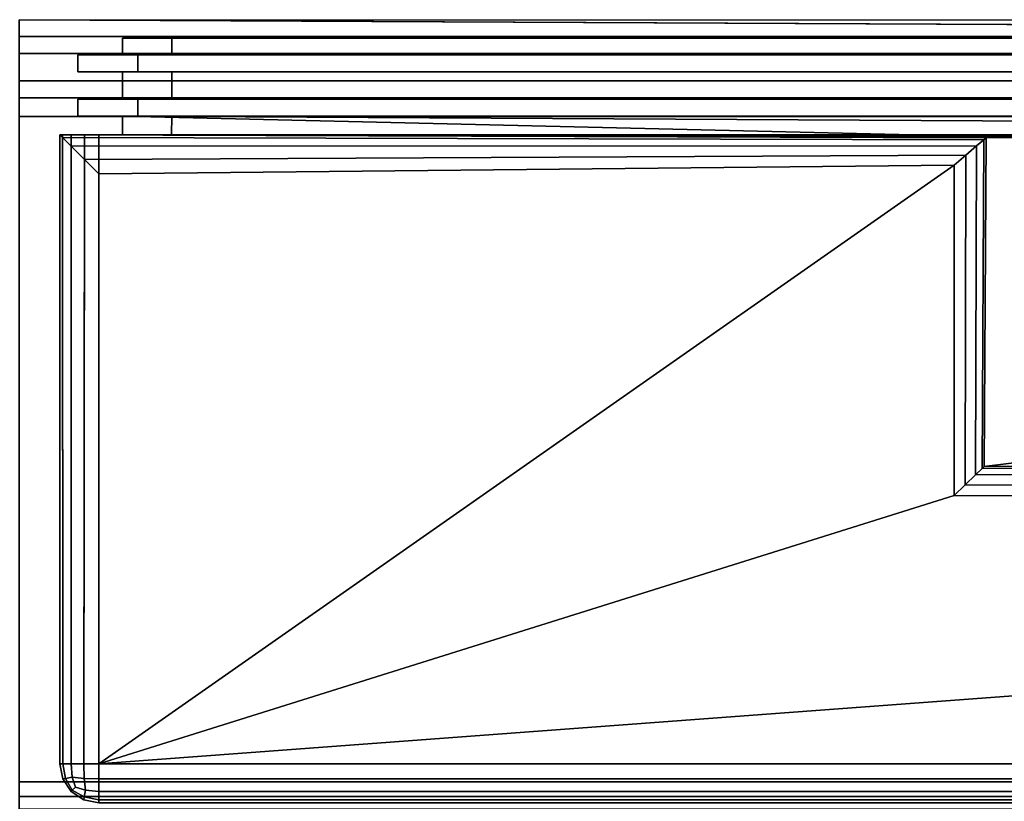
# Model space of a CAD drawing. Extents: x -17.9 to 17.9, y -15.4 to 14.9.
# Tile 7 of 9: x 0 to 4.8, y -13.2 to -9.4. Entities that reach past the tile are written whole.
import ezdxf

# ---------------------------------------------------------------- set-up
doc = ezdxf.new("R2010")
doc.units = 0
doc.linetypes.add('SOLIDLINE', pattern=[0])
doc.layers.add('BSH_B36CT80SNB_SYMBOL___Doors', color=7, linetype='SOLIDLINE')
doc.layers.add('BSH_B36CT80SNB_SYMBOL___Drawer', color=7, linetype='SOLIDLINE')

msp = doc.modelspace()

# ---------------------------------------------------------------- linework, layer by layer
at = {"layer": 'BSH_B36CT80SNB_SYMBOL___Doors', "color": 7}
for points in [[(17.3717, -9.45344, 27.704), (0.74753, -9.4535, 27.7039), (0.504996, -9.4535, 69.2829), (17.3717, -9.4535, 69.2829)], [(0.504996, -9.53612, 69.2829), (17.3717, -9.53612, 69.2829), (17.3717, -9.4535, 69.2829), (0.504996, -9.4535, 69.2829)], [(0.504996, -9.53612, 69.2829), (0.504996, -9.4535, 69.2829), (0.74753, -9.4535, 27.7039), (0.747359, -9.53612, 27.7039)], [(0.747359, -9.53612, 27.7039), (0.74753, -9.4535, 27.7039), (17.3717, -9.45344, 27.704), (17.3717, -9.53612, 27.704)], [(17.2963, -9.53612, 27.7793), (17.2963, -9.61909, 27.7793), (0.287151, -9.61917, 27.7793), (0.287323, -9.5362, 27.7793)], [(0.287323, -9.5362, 27.7793), (0.287151, -9.61917, 27.7793), (0.580349, -9.61917, 69.2075), (0.580349, -9.5362, 69.2075)], [(17.3717, -9.53612, 27.704), (17.2963, -9.53612, 27.7793), (0.287323, -9.5362, 27.7793), (0.747359, -9.53612, 27.7039)], [(0.747359, -9.53612, 27.7039), (0.287323, -9.5362, 27.7793), (0.53928, -9.53616, 63.4012)], [(0.504996, -9.53612, 69.2829), (0.580349, -9.5362, 69.2075), (17.2963, -9.53612, 69.2075), (17.3717, -9.53612, 69.2829)], [(0.580349, -9.5362, 69.2075), (0.53928, -9.53616, 63.4012), (0.504996, -9.53612, 69.2829)], [(0.580349, -9.5362, 69.2075), (0.580349, -9.61917, 69.2075), (17.2963, -9.61909, 69.2075), (17.2963, -9.53612, 69.2075)], [(0.747187, -9.61909, 27.7039), (0.287151, -9.61917, 27.7793), (17.2963, -9.61909, 27.7793), (17.3717, -9.61909, 27.704)], [(0.747187, -9.61909, 27.7039), (0.539256, -9.61913, 63.4012), (0.287151, -9.61917, 27.7793)], [(17.3717, -9.75315, 69.2829), (17.3717, -9.61909, 69.2829), (0.504996, -9.61909, 69.2829), (0.504996, -9.75315, 69.2829)], [(0.504996, -9.75315, 69.2829), (0.504996, -9.61909, 69.2829), (0.747187, -9.61909, 27.7039), (0.746909, -9.75315, 27.7039)], [(17.3717, -9.61909, 69.2829), (17.2963, -9.61909, 69.2075), (0.580349, -9.61917, 69.2075), (0.504996, -9.61909, 69.2829)], [(0.580349, -9.61917, 69.2075), (0.504996, -9.61909, 69.2829), (0.539256, -9.61913, 63.4012)], [(0.746909, -9.75315, 27.7039), (0.747187, -9.61909, 27.7039), (17.3717, -9.61909, 27.704), (17.3717, -9.75315, 27.704)], [(0.286702, -9.8362, 27.7793), (0.286874, -9.75323, 27.7793), (17.2963, -9.75315, 27.7793), (17.2963, -9.83612, 27.7793)], [(0.580348, -9.8362, 69.2075), (0.580348, -9.75323, 69.2075), (0.286874, -9.75323, 27.7793), (0.286702, -9.8362, 27.7793)], [(17.3717, -9.75315, 27.704), (17.2963, -9.75315, 27.7793), (0.286874, -9.75323, 27.7793), (0.746909, -9.75315, 27.7039)], [(0.746909, -9.75315, 27.7039), (0.286874, -9.75323, 27.7793), (0.539217, -9.75319, 63.4012)], [(0.504996, -9.75315, 69.2829), (0.580348, -9.75323, 69.2075), (17.2963, -9.75315, 69.2075), (17.3717, -9.75315, 69.2829)], [(0.580348, -9.75323, 69.2075), (0.539217, -9.75319, 63.4012), (0.504996, -9.75315, 69.2829)], [(0.580348, -9.75323, 69.2075), (0.580348, -9.8362, 69.2075), (17.2963, -9.83612, 69.2075), (17.2963, -9.75315, 69.2075)], [(0.746737, -9.83612, 27.7039), (0.286702, -9.8362, 27.7793), (17.2963, -9.83612, 27.7793), (17.3717, -9.83612, 27.704)], [(0.746737, -9.83612, 27.7039), (0.539192, -9.83616, 63.4012), (0.286702, -9.8362, 27.7793)], [(0.746737, -9.83612, 27.7039), (0.746547, -9.92775, 27.704), (0.504996, -9.92775, 69.2829), (0.504996, -9.83612, 69.2829)], [(17.3717, -9.83612, 69.2829), (17.2963, -9.83612, 69.2075), (0.580348, -9.8362, 69.2075), (0.504996, -9.83612, 69.2829)], [(0.580348, -9.8362, 69.2075), (0.504996, -9.83612, 69.2829), (0.539192, -9.83616, 63.4012)], [(0.504996, -9.83612, 69.2829), (0.504996, -9.92775, 69.2829), (4.72735, -9.93687, 69.2829)], [(0.504996, -9.83612, 69.2829), (4.72735, -9.93687, 69.2829), (17.3717, -9.92775, 69.2829)], [(0.504996, -9.83612, 69.2829), (17.3717, -9.92775, 69.2829), (17.3717, -9.83612, 69.2829)], [(17.3717, -9.83612, 27.704), (17.3717, -9.92775, 27.704), (0.746547, -9.92775, 27.704), (0.746737, -9.83612, 27.7039)], [(4.73963, -9.94326, 70.6139), (0.197884, -9.92775, 70.6139), (0.197884, -9.92775, 71.7093), (4.73963, -9.94326, 71.7093)], [(4.73963, -9.94326, 70.6139), (4.72735, -9.93687, 69.2829), (0.504996, -9.92775, 69.2829), (0.197884, -9.92775, 70.6139)], [(0.197884, -9.92775, 27.5728), (0.211312, -9.92775, 27.5024), (0.212442, -13.0124, 27.4997), (0.197884, -13.0124, 27.5728)], [(0.197884, -13.0124, 71.7093), (0.212442, -13.0124, 71.7825), (0.211312, -9.94117, 71.7797), (0.197884, -9.92775, 71.7093)], [(0.197884, -9.92775, 71.7093), (0.211312, -9.94117, 71.7797), (4.72861, -9.95266, 71.7797), (4.73963, -9.94326, 71.7093)], [(0.197884, -13.0124, 71.7093), (0.197884, -9.92775, 71.7093), (0.197884, -9.92775, 70.6139)], [(0.197884, -13.0124, 71.7093), (0.197884, -9.92775, 70.6139), (0.197884, -9.92775, 27.5728)], [(0.197884, -13.0124, 71.7093), (0.197884, -9.92775, 27.5728), (0.197884, -13.0124, 27.5728)], [(0.318736, -9.92775, 27.395), (0.211312, -9.92775, 27.5024), (0.197884, -9.92775, 27.5728)], [(0.318736, -9.92775, 27.395), (0.197884, -9.92775, 27.5728), (0.362779, -9.92775, 27.4785)], [(0.197884, -9.92775, 70.6139), (0.504996, -9.92775, 69.2829), (0.746547, -9.92775, 27.704)], [(0.197884, -9.92775, 70.6139), (0.746547, -9.92775, 27.704), (0.362779, -9.92775, 27.4785)], [(0.197884, -9.92775, 70.6139), (0.362779, -9.92775, 27.4785), (0.197884, -9.92775, 27.5728)], [(0.211312, -9.92775, 27.5024), (0.2539, -9.92775, 27.4376), (0.2539, -13.0124, 27.4376), (0.212442, -13.0124, 27.4997)], [(0.318736, -9.92775, 27.395), (0.2539, -9.92775, 27.4376), (0.211312, -9.92775, 27.5024)], [(0.211312, -9.94117, 71.7797), (0.2539, -9.98376, 71.8446), (4.69366, -9.98249, 71.8446), (4.72861, -9.95266, 71.7797)], [(0.212442, -13.0124, 71.7825), (0.2539, -13.0124, 71.8446), (0.2539, -9.98376, 71.8446), (0.211312, -9.94117, 71.7797)], [(0.2539, -9.92775, 27.4376), (0.318736, -9.92775, 27.395), (0.315946, -13.0124, 27.3961), (0.2539, -13.0124, 27.4376)], [(0.318736, -9.92775, 27.395), (0.389134, -9.92775, 27.3816), (0.389134, -13.0124, 27.3816), (0.315946, -13.0124, 27.3961)], [(0.318736, -9.92775, 27.395), (0.362779, -9.92775, 27.4785), (0.389134, -9.92775, 27.3816)], [(0.389134, -9.92775, 27.3816), (0.362779, -9.92775, 27.4785), (0.746547, -9.92775, 27.704)], [(0.389134, -13.0124, 27.3816), (0.389134, -9.92775, 27.3816), (17.7291, -9.92775, 27.3816), (17.7291, -13.0124, 27.3816)], [(0.389134, -9.92775, 27.3816), (0.746547, -9.92775, 27.704), (17.3717, -9.92775, 27.704)], [(0.389134, -9.92775, 27.3816), (17.3717, -9.92775, 27.704), (17.7554, -9.92775, 27.4785)], [(0.389134, -9.92775, 27.3816), (17.7554, -9.92775, 27.4785), (17.7291, -9.92775, 27.3816)], [(4.73963, -9.94326, 71.7093), (4.72861, -9.95266, 71.7797), (4.72029, -11.5644, 71.7797), (4.73064, -11.5544, 71.7093)], [(17.9203, -9.92775, 70.6139), (17.3717, -9.92775, 69.2829), (4.72735, -9.93687, 69.2829), (4.73963, -9.94326, 70.6139)], [(4.73064, -11.5544, 70.6139), (17.9203, -9.92775, 70.6139), (4.73963, -9.94326, 70.6139)], [(4.73064, -11.5544, 70.6139), (17.9203, -11.5381, 70.6139), (17.9203, -9.92775, 70.6139)], [(4.73064, -11.5544, 70.6139), (4.73963, -9.94326, 70.6139), (4.73963, -9.94326, 71.7093), (4.73064, -11.5544, 71.7093)], [(0.2539, -9.98376, 71.8446), (0.318736, -10.0486, 71.8871), (4.64045, -10.0279, 71.8871), (4.69366, -9.98249, 71.8446)], [(0.2539, -13.0124, 71.8446), (0.315946, -13.0124, 71.886), (0.318736, -10.0486, 71.8871), (0.2539, -9.98376, 71.8446)], [(4.69366, -9.98249, 71.8446), (4.64045, -10.0279, 71.8871), (4.63754, -11.6444, 71.8871), (4.68749, -11.5961, 71.8446)], [(4.72861, -9.95266, 71.7797), (4.69366, -9.98249, 71.8446), (4.68749, -11.5961, 71.8446), (4.72029, -11.5644, 71.7797)], [(0.318736, -10.0486, 71.8871), (0.389134, -10.119, 71.9006), (4.58268, -10.0772, 71.9006), (4.64045, -10.0279, 71.8871)], [(4.64045, -10.0279, 71.8871), (4.58268, -10.0772, 71.9006), (4.58331, -11.6967, 71.9006), (4.63754, -11.6444, 71.8871)], [(0.315946, -13.0124, 71.886), (0.389134, -13.0124, 71.9006), (0.389134, -10.119, 71.9006), (0.318736, -10.0486, 71.8871)], [(0.389134, -13.0124, 71.9006), (4.58331, -11.6967, 71.9006), (4.58268, -10.0772, 71.9006)], [(0.389134, -13.0124, 71.9006), (4.58268, -10.0772, 71.9006), (0.389134, -10.119, 71.9006)], [(4.73064, -11.5544, 71.7093), (4.72029, -11.5644, 71.7797), (17.9069, -11.551, 71.7797), (17.9203, -11.5381, 71.7093)], [(4.73064, -11.5544, 70.6139), (4.73064, -11.5544, 71.7093), (17.9203, -11.5381, 71.7093), (17.9203, -11.5381, 70.6139)], [(4.72029, -11.5644, 71.7797), (4.68749, -11.5961, 71.8446), (17.8643, -11.5921, 71.8446), (17.9069, -11.551, 71.7797)], [(4.68749, -11.5961, 71.8446), (4.63754, -11.6444, 71.8871), (17.7995, -11.6545, 71.8871), (17.8643, -11.5921, 71.8446)], [(4.63754, -11.6444, 71.8871), (4.58331, -11.6967, 71.9006), (17.7291, -11.7224, 71.9006), (17.7995, -11.6545, 71.8871)], [(0.389134, -13.0124, 71.9006), (17.7291, -11.7224, 71.9006), (4.58331, -11.6967, 71.9006)], [(0.389134, -13.0124, 71.9006), (17.7291, -13.0124, 71.9006), (17.7291, -11.7224, 71.9006)], [(0.212442, -13.0856, 71.7093), (0.197884, -13.0124, 71.7093), (0.197884, -13.0124, 27.5728), (0.212442, -13.0856, 27.5728)], [(0.226571, -13.0841, 71.7809), (0.212442, -13.0124, 71.7825), (0.197884, -13.0124, 71.7093), (0.212442, -13.0856, 71.7093)], [(0.226571, -13.0841, 27.5012), (0.212442, -13.0856, 27.5728), (0.197884, -13.0124, 27.5728), (0.212442, -13.0124, 27.4997)], [(0.259204, -13.0774, 71.8392), (0.2539, -13.0124, 71.8446), (0.212442, -13.0124, 71.7825), (0.226571, -13.0841, 71.7809)], [(0.226571, -13.0841, 27.5012), (0.212442, -13.0124, 27.4997), (0.2539, -13.0124, 27.4376), (0.259204, -13.0774, 27.4429)], [(0.317522, -13.0841, 71.8719), (0.315946, -13.0124, 71.886), (0.2539, -13.0124, 71.8446), (0.259204, -13.0774, 71.8392)], [(0.259204, -13.0774, 27.4429), (0.2539, -13.0124, 27.4376), (0.315946, -13.0124, 27.3961), (0.317522, -13.0841, 27.4103)], [(0.317522, -13.0841, 71.8719), (0.389134, -13.0856, 71.886), (0.389134, -13.0124, 71.9006), (0.315946, -13.0124, 71.886)], [(0.317522, -13.0841, 27.4103), (0.315946, -13.0124, 27.3961), (0.389134, -13.0124, 27.3816), (0.389134, -13.0856, 27.3961)], [(0.389134, -13.0124, 71.9006), (0.389134, -13.0856, 71.886), (17.7291, -13.0856, 71.886), (17.7291, -13.0124, 71.9006)], [(17.7291, -13.0124, 27.3816), (17.7291, -13.0856, 27.3961), (0.389134, -13.0856, 27.3961), (0.389134, -13.0124, 27.3816)], [(0.259204, -13.0774, 71.8392), (0.226571, -13.0841, 71.7809), (0.259204, -13.1424, 71.7743), (0.274616, -13.127, 71.8238)], [(0.259204, -13.1424, 27.5079), (0.226571, -13.0841, 27.5012), (0.259204, -13.0774, 27.4429), (0.274616, -13.127, 27.4583)], [(0.259204, -13.0774, 27.4429), (0.317522, -13.0841, 27.4103), (0.324152, -13.1424, 27.4429), (0.274616, -13.127, 27.4583)], [(0.324152, -13.1424, 71.8392), (0.317522, -13.0841, 71.8719), (0.259204, -13.0774, 71.8392), (0.274616, -13.127, 71.8238)], [(0.226571, -13.0841, 71.7809), (0.212442, -13.0856, 71.7093), (0.2539, -13.1477, 71.7093), (0.259204, -13.1424, 71.7743)], [(0.259204, -13.1424, 27.5079), (0.2539, -13.1477, 27.5728), (0.212442, -13.0856, 27.5728), (0.226571, -13.0841, 27.5012)], [(0.2539, -13.1477, 71.7093), (0.212442, -13.0856, 71.7093), (0.212442, -13.0856, 27.5728), (0.2539, -13.1477, 27.5728)], [(0.259204, -13.1424, 71.7743), (0.317522, -13.175, 71.7809), (0.324152, -13.1424, 71.8392), (0.274616, -13.127, 71.8238)], [(0.324152, -13.1424, 27.4429), (0.317522, -13.175, 27.5012), (0.259204, -13.1424, 27.5079), (0.274616, -13.127, 27.4583)], [(0.324152, -13.1424, 71.8392), (0.389134, -13.1477, 71.8446), (0.389134, -13.0856, 71.886), (0.317522, -13.0841, 71.8719)], [(0.317522, -13.0841, 27.4103), (0.389134, -13.0856, 27.3961), (0.389134, -13.1477, 27.4376), (0.324152, -13.1424, 27.4429)], [(17.7291, -13.0856, 27.3961), (17.7291, -13.1477, 27.4376), (0.389134, -13.1477, 27.4376), (0.389134, -13.0856, 27.3961)], [(0.389134, -13.0856, 71.886), (0.389134, -13.1477, 71.8446), (17.7291, -13.1477, 71.8446), (17.7291, -13.0856, 71.886)], [(0.259204, -13.1424, 71.7743), (0.2539, -13.1477, 71.7093), (0.315946, -13.1891, 71.7093), (0.317522, -13.175, 71.7809)], [(0.317522, -13.175, 27.5012), (0.315946, -13.1891, 27.5728), (0.2539, -13.1477, 27.5728), (0.259204, -13.1424, 27.5079)], [(0.315946, -13.1891, 71.7093), (0.2539, -13.1477, 71.7093), (0.2539, -13.1477, 27.5728), (0.315946, -13.1891, 27.5728)], [(0.317522, -13.175, 71.7809), (0.315946, -13.1891, 71.7093), (0.389134, -13.2037, 71.7093), (0.389134, -13.1891, 71.7825)], [(0.317522, -13.175, 27.5012), (0.389134, -13.1891, 27.4997), (0.389134, -13.2037, 27.5728), (0.315946, -13.1891, 27.5728)], [(0.317522, -13.175, 71.7809), (0.389134, -13.1891, 71.7825), (0.389134, -13.1477, 71.8446), (0.324152, -13.1424, 71.8392)], [(0.324152, -13.1424, 27.4429), (0.389134, -13.1477, 27.4376), (0.389134, -13.1891, 27.4997), (0.317522, -13.175, 27.5012)], [(17.7291, -13.1477, 27.4376), (17.7291, -13.1891, 27.4997), (0.389134, -13.1891, 27.4997), (0.389134, -13.1477, 27.4376)], [(0.389134, -13.1477, 71.8446), (0.389134, -13.1891, 71.7825), (17.7291, -13.1891, 71.7825), (17.7291, -13.1477, 71.8446)], [(0.389134, -13.2037, 71.7093), (0.315946, -13.1891, 71.7093), (0.315946, -13.1891, 27.5728), (0.389134, -13.2037, 27.5728)], [(17.7291, -13.1891, 27.4997), (17.7291, -13.2037, 27.5728), (0.389134, -13.2037, 27.5728), (0.389134, -13.1891, 27.4997)], [(0.389134, -13.1891, 71.7825), (0.389134, -13.2037, 71.7093), (17.7291, -13.2037, 71.7093), (17.7291, -13.1891, 71.7825)]]:
    msp.add_3dface(points, dxfattribs=at)
at = {"layer": 'BSH_B36CT80SNB_SYMBOL___Drawer', "color": 7}
for points in [[(-0.000751, -9.36338, 2.33287), (17.3717, -9.36338, 2.33287), (17.3717, -9.446, 2.33287), (-0.000751, -9.446, 2.33287)], [(-0.000751, -9.36338, 2.33287), (-0.000751, -9.446, 26.4183), (17.2963, -9.446, 26.4183)], [(-0.000751, -9.36338, 2.33287), (17.2963, -9.446, 26.4183), (17.2963, -9.446, 2.40822)], [(-0.000751, -9.36338, 2.33287), (17.2963, -9.446, 2.40822), (17.3717, -9.446, 2.33287)], [(-0.000751, -9.446, 26.4183), (-0.000751, -9.52897, 26.4183), (17.2963, -9.52897, 26.4183), (17.2963, -9.446, 26.4183)], [(-0.000751, -9.446, 2.40822), (17.2963, -9.446, 2.40822), (17.2963, -9.52897, 2.40822), (-0.000751, -9.52897, 2.40822)], [(-0.000751, -9.446, 2.33287), (17.3717, -9.446, 2.33287), (17.2963, -9.446, 2.40822), (-0.000751, -9.446, 2.40822)], [(-0.000751, -9.52897, 26.4936), (-0.000751, -9.66303, 26.4936), (17.3717, -9.66303, 26.4936), (17.3717, -9.52897, 26.4936)], [(-0.000751, -9.52897, 2.33287), (-0.000751, -9.52897, 2.40822), (17.2963, -9.52897, 2.40822), (17.3717, -9.52897, 2.33287)], [(-0.000751, -9.52897, 26.4936), (17.3717, -9.52897, 26.4936), (17.2963, -9.52897, 26.4183), (-0.000751, -9.52897, 26.4183)], [(-0.000751, -9.52897, 2.33287), (17.3717, -9.52897, 2.33287), (17.3717, -9.66303, 2.33287), (-0.000751, -9.66303, 2.33287)], [(-0.000751, -9.66303, 26.4936), (-0.000751, -9.66303, 26.4183), (17.2963, -9.66303, 26.4183), (17.3717, -9.66303, 26.4936)], [(-0.000751, -9.66303, 2.40822), (17.2963, -9.66303, 2.40822), (17.2963, -9.746, 2.40822), (-0.000751, -9.746, 2.40822)], [(-0.000751, -9.746, 26.4183), (17.2963, -9.746, 26.4183), (17.2963, -9.66303, 26.4183), (-0.000751, -9.66303, 26.4183)], [(-0.000751, -9.66303, 2.33287), (17.3717, -9.66303, 2.33287), (17.2963, -9.66303, 2.40822), (-0.000751, -9.66303, 2.40822)], [(-0.000751, -9.746, 26.4936), (-0.000751, -9.83762, 26.4936), (17.3717, -9.83762, 26.4936), (17.3717, -9.746, 26.4936)], [(-0.000751, -9.746, 2.33287), (-0.000751, -9.746, 2.40822), (17.2963, -9.746, 2.40822), (17.3717, -9.746, 2.33287)], [(-0.000751, -9.746, 2.33287), (17.3717, -9.746, 2.33287), (17.3717, -9.83762, 2.33287), (-0.000751, -9.83762, 2.33287)], [(-0.000751, -9.746, 26.4936), (17.3717, -9.746, 26.4936), (17.2963, -9.746, 26.4183), (-0.000751, -9.746, 26.4183)], [(-0.000751, -9.83762, 26.8824), (-0.000751, -13.1003, 26.8824), (17.7291, -13.1003, 26.8824), (17.7291, -9.83762, 26.8824)], [(-0.000751, -9.83762, 1.17527), (17.7291, -9.83762, 1.17527), (17.7291, -13.1003, 1.17527), (-0.000751, -13.1003, 1.17527)], [(-0.000751, -9.83762, 1.17527), (-0.000751, -9.83762, 2.33287), (17.3717, -9.83762, 2.33287)], [(-0.000751, -9.83762, 1.17527), (17.3717, -9.83762, 2.33287), (17.7851, -9.83762, 1.31051)], [(-0.000751, -9.83762, 1.17527), (17.7851, -9.83762, 1.31051), (17.7291, -9.83762, 1.17527)], [(-0.000751, -9.83762, 26.8824), (17.7291, -9.83762, 26.8824), (17.758, -9.83762, 26.7813)], [(-0.000751, -9.83762, 26.8824), (17.758, -9.83762, 26.7813), (17.3717, -9.83762, 26.4936)], [(-0.000751, -9.83762, 26.8824), (17.3717, -9.83762, 26.4936), (-0.000751, -9.83762, 26.4936)], [(-0.000751, -13.1735, 1.18983), (-0.000751, -13.1003, 1.17527), (17.7291, -13.1003, 1.17527), (17.7291, -13.1735, 1.18983)], [(-0.000751, -13.1735, 26.8678), (17.7291, -13.1735, 26.8678), (17.7291, -13.1003, 26.8824), (-0.000751, -13.1003, 26.8824)], [(-0.000751, -13.2356, 1.23129), (-0.000751, -13.1735, 1.18983), (17.7291, -13.1735, 1.18983), (17.7291, -13.2356, 1.23129)], [(-0.000751, -13.2356, 26.8263), (17.7291, -13.2356, 26.8263), (17.7291, -13.1735, 26.8678), (-0.000751, -13.1735, 26.8678)]]:
    msp.add_3dface(points, dxfattribs=at)

doc.saveas('drawing.dxf')
